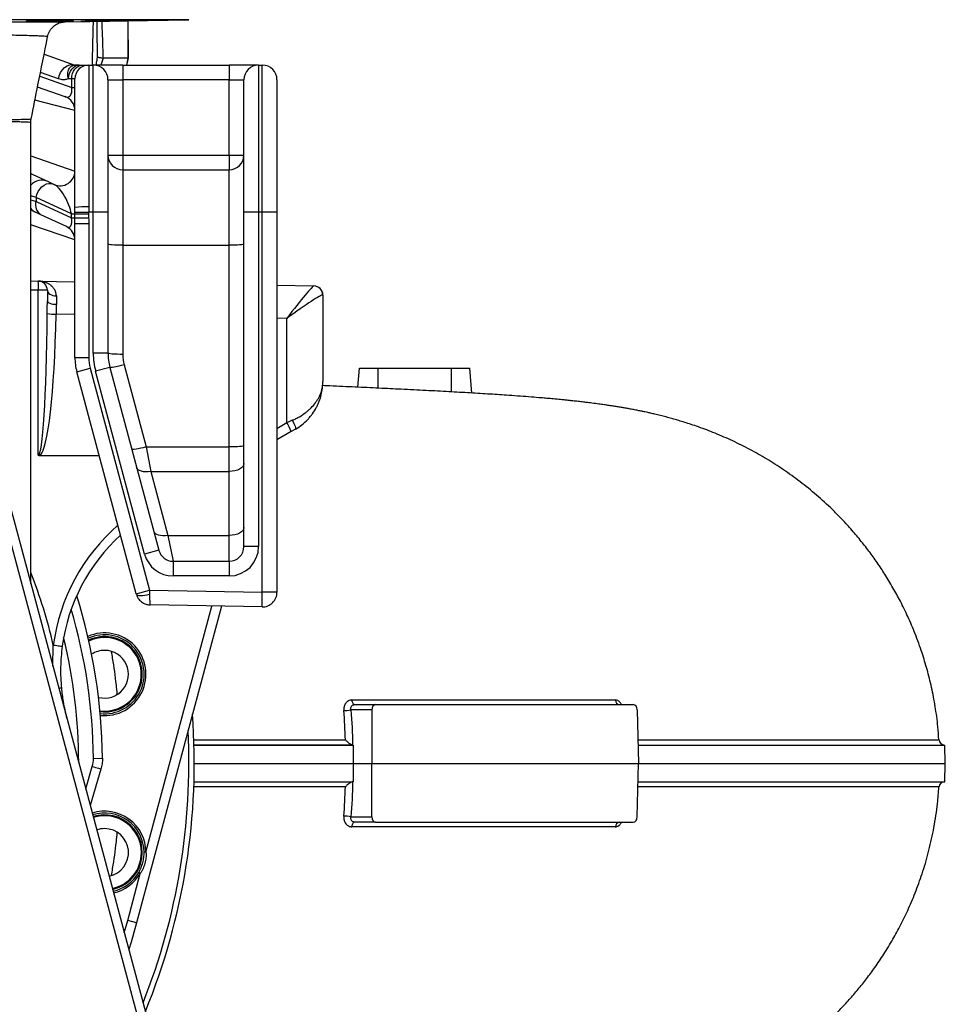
# Model space of a CAD drawing. Header units: millimetres. Extents: x 5387 to 12081, y 2394 to 14725.
# Tile 7 of 12: x 9561 to 12081, y 3739 to 6418. Entities that reach past the tile are written whole.
import ezdxf

# ---------------------------------------------------------------- set-up
doc = ezdxf.new("R2010")
doc.units = ezdxf.units.MM
doc.header["$LTSCALE"] = 5

msp = doc.modelspace()

# ---------------------------------------------------------------- linework, layer by layer
at = {"color": 8, "linetype": 'Continuous', "lineweight": 25}
for p, q in [((10021.8, 6418.3), (6501.3, 6418.3)), ((9788.3, 6313.4), (9782.3, 6294.9)), ((9852.6, 6294.9), (9856.8, 6313.4)), ((9667.1, 6257.2), (9617.7, 6274.4)), ((9615.7, 6264.5), (9702.8, 6234.1)), ((9711.6, 6171.2), (9602.7, 6199.1)), ((9591.6, 6047.6), (9711.6, 6006.6)), ((9591.6, 5999.3), (9596.8, 5997.3)), ((9605.7, 5934.9), (9591.6, 5938.9)), ((9591.6, 5927.8), (9605.7, 5923.9)), ((9711.6, 5819), (9591.6, 5860.1)), ((9612, 5682.1), (9591.6, 5682.5)), ((9711.6, 5615.8), (9660.4, 5616.7)), ((10288.3, 5605.8), (10261.6, 5606.2)), ((10536.6, 5415.8), (10536.6, 5469.9)), ((10736.6, 5405.7), (10736.6, 5469.9)), ((10261.6, 5306.5), (10288.3, 5322)), ((9905, 4153.1), (10084.5, 4823)), ((9651.5, 4659.5), (9652.8, 4716.9)), ((9740.9, 4325.9), (9758.8, 4386.6)), ((9845.9, 3934.1), (9855.3, 3967.9))]:
    msp.add_line(p, q, dxfattribs=at)
at = {"color": 7, "linetype": 'Continuous', "lineweight": 25}
for p, q in [((9685.3, 6412.5), (10021.8, 6418.3)), ((9857.3, 6313.7), (9856.6, 6415.5)), ((9637, 6372.3), (9637, 6372.3)), ((9627.7, 6324.3), (9711.6, 6294.9)), ((9856.8, 6313.4), (9788.3, 6313.4)), ((9856.9, 6313.4), (9856.9, 6313.7)), ((9723.5, 6294.9), (9732.1, 6294.9)), ((9732.1, 6294.9), (9749.1, 6294.9)), ((9749.1, 6294.9), (9761.6, 6294.9)), ((9749.1, 6294.9), (9749.1, 5908.8)), ((9761.6, 5894.9), (9761.6, 6294.9)), ((9841.6, 6294.9), (9761.6, 6294.9)), ((9841.6, 6294.9), (9841.6, 6254.9)), ((9841.6, 6294.9), (10131.6, 6294.9)), ((10131.6, 6294.9), (10131.6, 6254.9)), ((10211.6, 6294.9), (10131.6, 6294.9)), ((10211.6, 6294.9), (10211.6, 5894.9)), ((10211.6, 6294.9), (10221.6, 6294.9)), ((10221.6, 5894.9), (10221.6, 6294.9)), ((9702.8, 6257.4), (9694.2, 6257.4)), ((9711.6, 6257.4), (9702.8, 6257.4)), ((9702.8, 6234.1), (9702.8, 6257.4)), ((9711.6, 5907.5), (9711.6, 6257.4)), ((9801.6, 6254.9), (9801.6, 5894.9)), ((9801.6, 6254.9), (9841.6, 6254.9)), ((9841.6, 6254.9), (9841.6, 6049.9)), ((10131.6, 6254.9), (9841.6, 6254.9)), ((10131.6, 6049.9), (10131.6, 6254.9)), ((10131.6, 6254.9), (10171.6, 6254.9)), ((10171.6, 5894.9), (10171.6, 6254.9)), ((10261.6, 6254.9), (10261.6, 5894.9)), ((9684.8, 6208.9), (9609.8, 6235.2)), ((9702.8, 6234.1), (9711.6, 6234.1)), ((9591.6, 4883.2), (9591.6, 6138.6)), ((9801.6, 6049.9), (9841.6, 6049.9)), ((9841.6, 6049.9), (10131.6, 6049.9)), ((9841.6, 6049.9), (9841.6, 6009.9)), ((10131.6, 6049.9), (10131.6, 6009.9)), ((10131.6, 6049.9), (10171.6, 6049.9)), ((9841.6, 6009.9), (9841.6, 5804.5)), ((9841.6, 6009.9), (10131.6, 6009.9)), ((10131.6, 5804.5), (10131.6, 6009.9)), ((9591.6, 5999.8), (9596.8, 5997.3)), ((9596.8, 5997.3), (9638.5, 5977.9)), ((9638.5, 5977.9), (9652.9, 5971.2)), ((9652.9, 5971.2), (9654.6, 5970.4)), ((9701.9, 5890), (9605.7, 5934.9)), ((9605.7, 5934.9), (9605.7, 5923.9)), ((9605.7, 5923.9), (9701.9, 5879)), ((9604.7, 5894.4), (9591.6, 5900.5)), ((9619.1, 5887.6), (9604.7, 5894.4)), ((9711.5, 5895), (9749, 5894.9)), ((9761.6, 5894.9), (9749, 5894.9)), ((9801.6, 5894.9), (9761.6, 5894.9)), ((9761.6, 5511.2), (9761.6, 5894.9)), ((9801.6, 5894.9), (9801.6, 5511.2)), ((10211.6, 5894.9), (10171.6, 5894.9)), ((10171.6, 4984.9), (10171.6, 5894.9)), ((10221.6, 5894.9), (10211.6, 5894.9)), ((10211.6, 5894.9), (10211.6, 4984.9)), ((10261.6, 5894.9), (10221.6, 5894.9)), ((10221.6, 4860.6), (10221.6, 5894.9)), ((10261.6, 5894.9), (10261.6, 4860.6)), ((9688.5, 5855.3), (9619.1, 5887.6)), ((9701.9, 5890), (9711.5, 5890)), ((9701.9, 5879), (9701.9, 5890)), ((9701.9, 5879), (9711.5, 5879)), ((9711.5, 5890), (9749, 5890)), ((9711.5, 5879), (9711.5, 5890)), ((9711.5, 5879), (9749, 5879)), ((9749, 5890), (9749, 5879)), ((9711.6, 5863.4), (9749.1, 5863.4)), ((9711.6, 5499.3), (9711.6, 5863.4)), ((9749.1, 5863.4), (9749.1, 5499.3)), ((9841.6, 5804.5), (9841.6, 5507.7)), ((9841.6, 5804.5), (10131.6, 5804.5)), ((10131.6, 5255.8), (10131.6, 5804.5)), ((9591.6, 5707.5), (9612, 5707.1)), ((9612, 5707.1), (9711.6, 5705.4)), ((9612, 5233.1), (9612, 5682.1)), ((9636.6, 5682.1), (9612, 5682.1)), ((9636.6, 5682.1), (9636.6, 5653.4)), ((10261.6, 5695.8), (10361.7, 5694)), ((10361.7, 5694), (10362, 5694)), ((10386.6, 5669), (10386.6, 5434.1)), ((10288.3, 5322), (10288.3, 5605.8)), ((9711.6, 5499.3), (9749.1, 5499.3)), ((9801.6, 5511.2), (9761.6, 5511.2)), ((9716.7, 5460.5), (9752.9, 5470.2)), ((9752.9, 5470.2), (9914.8, 4866)), ((9806.7, 5472.3), (9768, 5462)), ((9806.7, 5472.3), (9940, 4974.6)), ((9845.3, 5479.2), (9905.2, 5255.8)), ((10482, 5418.4), (10486.6, 5469.9)), ((10486.6, 5469.9), (10536.6, 5469.9)), ((10536.6, 5469.9), (10736.6, 5469.9)), ((10736.6, 5469.9), (10786.6, 5469.9)), ((10792.4, 5402.5), (10786.6, 5469.9)), ((9878.6, 4856.3), (9716.7, 5460.5)), ((9901.4, 4964.2), (9768, 5462)), ((10300.4, 5297.7), (10261.6, 5275.3)), ((10311.6, 5304.2), (10300.4, 5297.7)), ((9905.2, 5255.8), (9918.2, 5189.4)), ((9905.2, 5255.8), (10131.6, 5255.8)), ((10131.6, 5189.4), (10131.6, 5255.8)), ((9494, 5247.4), (10040.4, 3208.2)), ((9778, 5231.7), (9615.7, 5231.8)), ((9918.2, 5189.4), (9964.8, 5015.4)), ((9918.2, 5189.4), (10131.6, 5189.4)), ((10131.6, 5015.4), (10131.6, 5189.4)), ((9964.8, 5015.4), (9978.7, 4944.9)), ((9964.8, 5015.4), (10131.6, 5015.4)), ((10131.6, 4944.9), (10131.6, 5015.4)), ((10211.6, 4984.9), (10171.6, 4984.9)), ((9940, 4974.6), (9901.4, 4964.2)), ((9978.7, 4944.9), (10131.6, 4944.9)), ((9978.7, 4944.9), (9978.7, 4904.9)), ((10131.6, 4944.9), (10131.6, 4904.9)), ((10131.6, 4904.9), (9978.7, 4904.9)), ((9878.6, 4856.3), (9914.8, 4866)), ((9878.8, 4855.6), (9878.6, 4856.3)), ((9914.8, 4866), (10221.6, 4860.6)), ((9914.8, 4866), (9914.8, 4854.9)), ((10220.9, 4820.6), (10221.6, 4860.6)), ((10261.6, 4860.6), (10221.6, 4860.6)), ((10110.2, 4822.5), (9879.5, 3961.4)), ((10220.9, 4820.6), (9916.7, 4825.9)), ((10473.7, 4554.9), (10530.1, 4554.9)), ((10530.1, 4554.9), (11231.4, 4554.9)), ((10519.5, 4540.2), (10462.7, 4540.2)), ((10519.5, 4540.2), (10519.4, 4394.9)), ((11242.4, 4540.2), (11246, 4394.9)), ((10035.8, 4444.9), (10469.4, 4444.9)), ((10469.4, 4444.9), (10469.3, 4394.9)), ((12080.8, 4394.9), (12079.9, 4444.9)), ((9761.9, 4408.6), (9786.5, 4408.8)), ((10036.6, 4394.9), (10469.3, 4394.9)), ((10469.3, 4394.9), (10469.4, 4344.9)), ((10469.3, 4394.9), (10519.4, 4394.9)), ((10519.5, 4249.6), (10519.4, 4394.9)), ((10519.4, 4394.9), (11246, 4394.9)), ((11242.4, 4249.6), (11246, 4394.9)), ((12079.9, 4344.9), (12080.8, 4394.9)), ((9782.4, 4379.5), (9753.1, 4280.4)), ((10035.8, 4344.9), (10469.4, 4344.9)), ((12063.5, 4330.9), (12063.4, 4330.9)), ((10462.7, 4249.6), (10519.5, 4249.6)), ((10530.1, 4234.9), (10473.7, 4234.9)), ((10530.1, 4234.9), (11231.4, 4234.9)), ((9905, 4153.1), (9900, 4153.1)), ((9855.3, 3967.9), (9889.6, 4095.6)), ((9889.6, 4095.6), (9885.2, 4098.1)), ((9879.5, 3961.4), (9855.3, 3967.9))]:
    msp.add_line(p, q, dxfattribs=at)
at = {"color": 7, "linetype": 'Continuous', "lineweight": 25, "flags": 128}
for points in [[(9667.1, 6257.2), (9669.1, 6266), (9672.7, 6274.4), (9677.6, 6281.9), (9683.5, 6288.1), (9690.3, 6292.7), (9697.5, 6295.5), (9704.7, 6296.2), (9711.6, 6294.9)], [(9694.2, 6257.4), (9694.8, 6264.7), (9696.5, 6271.8), (9699.2, 6278.2), (9702.8, 6283.9), (9707.3, 6288.6), (9712.3, 6292.1), (9717.8, 6294.2), (9723.5, 6294.9)], [(9702.8, 6257.4), (9703.3, 6264.7), (9705, 6271.8), (9707.7, 6278.2), (9711.4, 6283.9), (9715.8, 6288.6), (9720.9, 6292.1), (9726.4, 6294.2), (9732.1, 6294.9)], [(9605.7, 5934.9), (9607.9, 5942.9), (9611.4, 5950.6), (9616, 5957.5), (9621.5, 5963.5), (9627.6, 5968.2), (9634.1, 5971.4), (9640.7, 5973), (9647, 5972.9), (9652.9, 5971.2)], [(9841.6, 5804.5), (9833.7, 5804.6), (9826.2, 5804.8), (9819.3, 5805.1), (9813.3, 5805.5), (9808.3, 5806.1), (9804.6, 5806.7), (9802.3, 5807.3), (9801.6, 5808)], [(10171.6, 5808), (10170.8, 5807.3), (10168.5, 5806.7), (10164.8, 5806.1), (10159.8, 5805.5), (10153.8, 5805.1), (10146.9, 5804.8), (10139.4, 5804.6), (10131.6, 5804.5)], [(9636.6, 5682.1), (9637, 5679.2), (9638.4, 5676.4), (9640.6, 5673.8), (9643.7, 5671.5), (9647.4, 5669.6), (9651.6, 5668.2), (9656.2, 5667.3), (9661, 5667)], [(9636.6, 5653.4), (9637, 5651.6), (9638.4, 5649.8), (9640.7, 5648.2), (9643.7, 5646.8), (9647.4, 5645.6), (9651.6, 5644.7), (9656.2, 5644.2), (9661, 5644)], [(9841.6, 5507.7), (9833.7, 5507.7), (9826.2, 5507.9), (9819.3, 5508.3), (9813.3, 5508.7), (9808.3, 5509.2), (9804.6, 5509.8), (9802.3, 5510.5), (9801.6, 5511.2)], [(9845.3, 5479.2), (9837.9, 5477.3), (9830.7, 5475.6), (9824.1, 5474.1), (9818.3, 5473), (9813.5, 5472.2), (9809.9, 5471.9), (9807.6, 5471.9), (9806.7, 5472.3)], [(10303.2, 5328.4), (10305.6, 5324.1), (10307.7, 5319.9), (10309.5, 5315.9), (10310.9, 5312.3), (10311.8, 5309.2), (10312.2, 5306.8), (10312.1, 5305.1), (10311.6, 5304.2)], [(9905.2, 5255.8), (9897.7, 5253.9), (9890.6, 5252.2), (9884, 5250.7), (9878.1, 5249.6), (9873.3, 5248.8), (9869.7, 5248.5), (9867.4, 5248.5), (9866.5, 5248.9)], [(10171.6, 5259.3), (10170.8, 5258.6), (10168.5, 5257.9), (10164.8, 5257.3), (10159.8, 5256.8), (10153.8, 5256.4), (10146.9, 5256), (10139.4, 5255.8), (10131.6, 5255.8)], [(10016.7, 3205.4), (10003.9, 3253.2), (9952.6, 3444.5), (9747.6, 4209.8), (9470.3, 5244.7)], [(9918.2, 5189.4), (9911.3, 5188.4), (9904.5, 5188.1), (9898.2, 5188.5), (9892.6, 5189.6), (9887.8, 5191.4), (9883.9, 5193.9), (9881.2, 5196.8), (9879.6, 5200.2)], [(10171.6, 5210.6), (10170.8, 5206.4), (10168.5, 5202.5), (10164.8, 5198.8), (10159.8, 5195.6), (10153.8, 5192.9), (10146.9, 5191), (10139.4, 5189.8), (10131.6, 5189.4)], [(10171.6, 5036.6), (10170.8, 5032.5), (10168.5, 5028.5), (10164.8, 5024.8), (10159.8, 5021.6), (10153.8, 5019), (10146.9, 5017), (10139.4, 5015.8), (10131.6, 5015.4)], [(9964.8, 5015.4), (9957.9, 5014.4), (9951.1, 5014.1), (9944.9, 5014.6), (9939.2, 5015.7), (9934.4, 5017.5), (9930.5, 5019.9), (9927.8, 5022.9), (9926.2, 5026.3)], [(9878.8, 4855.6), (9879.9, 4853.9), (9882.2, 4852.7), (9885.7, 4851.9), (9890.2, 4851.6), (9895.5, 4851.8), (9901.5, 4852.4), (9908.1, 4853.5), (9914.8, 4854.9)], [(9652.8, 4716.9), (9657.6, 4716.2), (9662.1, 4715.6), (9666.3, 4715), (9670, 4714.5), (9673, 4714.1), (9675.3, 4713.8), (9676.7, 4713.6), (9677.1, 4713.5)], [(10465.2, 4567.4), (10465.6, 4564.9), (10466.2, 4562.5), (10467.1, 4560.3), (10468.1, 4558.5), (10469.4, 4556.9), (10470.7, 4555.8), (10472.2, 4555.1), (10473.7, 4554.9)], [(9758.8, 4386.6), (9763.5, 4385.2), (9767.9, 4383.9), (9772, 4382.7), (9775.5, 4381.6), (9778.4, 4380.7), (9780.6, 4380.1), (9781.9, 4379.6), (9782.4, 4379.5)], [(10473.7, 4234.9), (10472.2, 4234.7), (10470.7, 4234), (10469.4, 4232.9), (10468.1, 4231.4), (10467.1, 4229.5), (10466.2, 4227.3), (10465.6, 4224.9), (10465.2, 4222.4)], [(9879.5, 3961.4), (9864.4, 3908.7), (9858.1, 3888.4)]]:
    msp.add_lwpolyline(points, dxfattribs=at)
at = {"color": 7, "linetype": 'Continuous', "lineweight": 25}
for centre, radius, start, end in [((9749.1, 6257.4), 37.5, 90, 180), ((9761.6, 6254.9), 40, 0, 90), ((10211.6, 6254.9), 40, 90, 180), ((10221.6, 6254.9), 40, 0, 90), ((9671.6, 6171.2), 40, 0, 70.71), ((9841.6, 6049.9), 40, 180, 270), ((10131.6, 6049.9), 40, 270, 0), ((9671.6, 6006.6), 40, 245, 0), ((9635.8, 5914.5), 31.6, 162.6362, 238.0737), ((9739.7, 5637.9), 271.1, 88.0204, 95.958), ((9671.6, 5819), 40, 0, 65), ((9253.8, 5694.6), 358.4, 358.0016, 1.9984), ((9611.6, 5682.1), 25, 0, 89), ((10361.2, 5669.1), 24.9, 0.4075, 88.8949), ((10361.6, 5669), 25, 0, 89), ((9657.4, 5702), 85.3, 255.6386, 272.0347), ((9861.6, 5499.3), 150, 180, 195), ((9861.6, 5499.3), 112.5, 180, 195), ((9951.6, 5511.2), 190, 180, 195), ((9951.6, 5511.2), 150, 180, 195), ((9951.6, 5507.7), 110, 180, 195), ((10201.9, 5263.9), 104.1, 18.9587, 33.9141), ((10172.6, 4646.6), 500, 132.3583, 172.3073), ((10131.6, 4984.9), 80, 270, 0), ((10131.6, 4984.9), 40, 270, 0), ((9978.7, 4984.9), 80, 195, 270), ((9978.7, 4984.9), 40, 195, 270), ((8261.6, 4393.6), 1525, 0.5719, 17.4553), ((10221.6, 4860.6), 40, 269, 0), ((9792.5, 4637.4), 107.5, 263.5482, 114.5472), ((9792.5, 4637.4), 100, 18, 115.4424), ((9792.5, 4637.4), 65, 90, 122.9751), ((9792.5, 4637.4), 65, 255.1202, 90), ((9792.5, 4637.4), 100, 262.653, 18), ((11195.5, 4567.7), 12.9, 181.4385, 263.0355), ((8261.6, 4394.9), 1775, 337.6538, 4.3241), ((10442.3, 4654.8), 116.4, 270.5616, 280.0731), ((12078.6, 4459.9), 15, 183.7174, 270), ((12078.6, 4329.9), 15, 90, 176.3036), ((9792.5, 4152.4), 107.5, 0.3417, 107.6109), ((9792.5, 4152.4), 100, 360, 107.8069), ((10442.3, 4135), 116.4, 79.9269, 89.4384), ((11195.5, 4222.1), 12.9, 96.9645, 178.5615), ((9792.5, 4152.4), 65, 90, 109.3206), ((9792.5, 4152.4), 65, 280.6794, 90), ((9792.5, 4152.4), 100, 282.1931, 360), ((9792.5, 4152.4), 107.5, 282.3891, 329.6583)]:
    msp.add_arc(centre, radius, start, end, dxfattribs=at)
at = {"color": 8, "linetype": 'Continuous', "lineweight": 25}
for centre, radius, start, end in [((9621.6, 5941.7), 40, 65.0143, 138.721), ((9621.6, 5930.6), 39.9, 221.3215, 244.9994), ((10173.1, 4646.6), 525, 131.0065, 172.3073), ((8259.8, 4393.6), 1430, 13.0659, 21.3631), ((8261.6, 4393.6), 1500.4, 0.5719, 16.2966), ((9792.5, 4637.4), 112.5, 264.0662, 114.0292), ((8261.6, 4393.6), 1460.3, 0.1298, 13.6084), ((9792.5, 4637.4), 102.5, 262.9687, 115.1266), ((9680.4, 4477.2), 122.3, 92.5929, 95.7497), ((9675.4, 4576.8), 14.5, 280.2085, 287.0216), ((8261.6, 4394.9), 1760.3, 338.2871, 2.9059), ((9792.5, 4152.4), 112.5, 0.3417, 107.4948), ((9792.5, 4152.4), 102.5, 282.2616, 107.7384), ((9792.5, 4152.4), 112.5, 282.5052, 329.6583)]:
    msp.add_arc(centre, radius, start, end, dxfattribs=at)
at = {"color": 7, "linetype": 'Continuous', "lineweight": 25}
for centre, major_axis, ratio, start_param, end_param in [((9671.6, 6255.9), (-24.1, 46.9), 0.439203, 2.708516, 4.018402), ((9671.6, 5918.3), (-25.7, 52.7), 0.337412, 3.991017, 5.88829), ((9671.6, 5907.3), (-25.7, 52.7), 0.337412, 2.746697, 3.991017), ((10286.6, 5595.3), (75.3, 98.7), 0.040027, 0.02945, 1.495252), ((9661.6, 5606.2), (-0.4, 100), 0.003926, 0.918454, 1.183925), ((10286.6, 5595.3), (99.9, 73.7), 0.05948, 0.043662, 1.509465), ((10286.6, 5670.3), (100, -1.3), 0.026128, 0.000342, 0.087883), ((9611.6, 5708.9), (-0.4, 475.8), 0.052536, 3.141448, 4.522964), ((9611.1, 5706.3), (-0.9, 475.8), 0.105072, 3.21532, 4.522817), ((10286.6, 5318.6), (100, 43.3), 0.022004, 1.393815, 1.54381), ((9917.4, 4865.9), (0.7, 40), 0.0625, 1.850049, 3.141593), ((10530.3, 4539.9), (-0.4, 15), 0.719121, 6.265123, 7.818466), ((11231.6, 4539.9), (-0.4, 15), 0.719121, 4.71178, 6.265123), ((10530.3, 4249.9), (0.4, 15), 0.719121, 1.606312, 3.159655), ((11231.6, 4249.9), (0.4, 15), 0.719121, 3.159655, 4.712998)]:
    msp.add_ellipse(centre, major_axis=major_axis, ratio=ratio, start_param=start_param, end_param=end_param, dxfattribs=at)
for points, knots in [([(8261.6, 6412.4), (8286.9, 6412.4), (8337.6, 6412.4), (8413.4, 6412.4), (8489.5, 6412.4), (8565.5, 6412.4), (8641.3, 6412.4), (8715.5, 6412.4), (8787.8, 6412.3), (8858.1, 6412.3), (8927.3, 6412.3), (8995.1, 6412.3), (9061.3, 6412.3), (9125.6, 6412.3), (9187.7, 6412.3), (9247.3, 6412.3), (9304.4, 6412.3), (9358.7, 6412.3), (9409.8, 6412.4), (9456.4, 6412.4), (9498.6, 6412.4), (9536.4, 6412.4), (9570.6, 6412.4), (9600.8, 6412.4), (9626.7, 6412.4), (9647.8, 6412.4), (9664.1, 6412.4), (9676, 6412.5), (9683, 6412.5), (9686, 6412.5), (9685.3, 6412.5), (9685.3, 6412.5)], [0, 0, 0, 0, 0.034121, 0.068271, 0.102396, 0.1375, 0.172632, 0.207737, 0.242173, 0.276633, 0.311069, 0.346406, 0.381768, 0.417105, 0.453265, 0.489453, 0.525613, 0.562837, 0.600093, 0.637317, 0.673207, 0.709126, 0.745016, 0.78198, 0.818976, 0.855939, 0.891293, 0.926673, 0.962027, 0.998436, 1, 1, 1, 1]), ([(9577.7, 6413.6), (9578.1, 6413.6), (9578.8, 6413.6), (9582.2, 6413.5), (9587.2, 6413.5), (9593.8, 6413.6), (9601.8, 6413.6), (9610.9, 6413.7), (9621, 6413.9), (9631.6, 6414), (9642.6, 6414.2), (9653.6, 6414.4), (9664.2, 6414.5), (9674.2, 6414.7), (9683.4, 6414.9), (9691.4, 6415.1), (9698, 6415.3), (9703, 6415.4), (9706.4, 6415.6), (9707.1, 6415.6), (9707.5, 6415.7)], [0, 0, 0, 0, 0.055556, 0.111103, 0.16665, 0.222193, 0.277736, 0.33328, 0.388824, 0.444375, 0.499926, 0.555485, 0.611045, 0.666611, 0.722177, 0.777746, 0.833314, 0.888878, 0.944443, 1, 1, 1, 1]), ([(9596.9, 6414.3), (9594.4, 6414.3), (9589.5, 6414.2), (9583.9, 6414), (9580, 6413.9), (9577.8, 6413.7), (9577.8, 6413.7), (9577.8, 6413.7)], [0, 0, 0, 0, 0.213265, 0.42653, 0.639796, 0.853063, 1, 1, 1, 1]), ([(9707.4, 6415.7), (9707.4, 6415.7), (9707.4, 6415.8), (9705.2, 6415.8), (9701.3, 6415.8), (9695.7, 6415.8), (9688.6, 6415.8), (9680.1, 6415.7), (9670.6, 6415.6), (9660.3, 6415.5), (9649.5, 6415.3), (9638.5, 6415.1), (9627.6, 6415), (9617.2, 6414.8), (9606.5, 6414.6), (9600.3, 6414.4), (9596.9, 6414.3)], [0, 0, 0, 0, 0.049323, 0.121081, 0.192839, 0.26459, 0.336342, 0.408093, 0.479843, 0.5516, 0.623356, 0.695122, 0.766888, 0.838664, 0.910439, 1, 1, 1, 1]), ([(9637.3, 6372.2), (9637.8, 6374.5), (9638.9, 6379.4), (9642.1, 6386.3), (9646.2, 6392.6), (9650.9, 6398), (9655.9, 6402.4), (9661.2, 6405.9), (9666.4, 6408.5), (9671.3, 6410.3), (9675.7, 6411.4), (9679.4, 6412), (9682, 6412.3), (9683.1, 6412.4), (9683.4, 6412.4)], [0, 0, 0, 0, 0.1074895, 0.227337, 0.3409629, 0.4485803, 0.5500832, 0.6450835, 0.7328986, 0.8125012, 0.882415, 0.9403038, 0.9813376, 1, 1, 1, 1]), ([(9727.6, 6413.5), (9727.9, 6413.5), (9728.7, 6413.5), (9732.1, 6413.6), (9737.1, 6413.6), (9743.7, 6413.7), (9751.7, 6413.8), (9760.8, 6414), (9770.9, 6414.1), (9781.5, 6414.3), (9792.5, 6414.5), (9803.5, 6414.7), (9814.1, 6414.9), (9824.1, 6415.1), (9833.3, 6415.3), (9841.3, 6415.4), (9847.9, 6415.5), (9852.9, 6415.7), (9856.3, 6415.7), (9857, 6415.8), (9857.4, 6415.8)], [0, 0, 0, 0, 0.055548, 0.11109, 0.166633, 0.222176, 0.27772, 0.33327, 0.38882, 0.444379, 0.499938, 0.555504, 0.61107, 0.666638, 0.722205, 0.77777, 0.833335, 0.888892, 0.94445, 1, 1, 1, 1]), ([(9746.7, 6414), (9744.3, 6414), (9739.3, 6413.9), (9733.7, 6413.7), (9729.8, 6413.6), (9727.7, 6413.6), (9727.7, 6413.6), (9727.7, 6413.6)], [0, 0, 0, 0, 0.213439, 0.426878, 0.640318, 0.853758, 1, 1, 1, 1]), ([(9857.3, 6415.8), (9857.3, 6415.8), (9857.3, 6415.8), (9855.1, 6415.8), (9851.2, 6415.8), (9845.5, 6415.7), (9838.4, 6415.6), (9829.9, 6415.5), (9820.4, 6415.3), (9810.1, 6415.2), (9799.3, 6415), (9788.3, 6414.8), (9777.4, 6414.6), (9767, 6414.4), (9756.4, 6414.2), (9750.2, 6414.1), (9746.7, 6414)], [0, 0, 0, 0, 0.049574, 0.121302, 0.193031, 0.264759, 0.336486, 0.408219, 0.479952, 0.551694, 0.623436, 0.695188, 0.76694, 0.838698, 0.910456, 1, 1, 1, 1]), ([(9592.5, 6148.3), (9598.7, 6179.3), (9613.6, 6253.9), (9628.5, 6328.5), (9637.3, 6372.2)], [0, 0, 0, 0, 0.414907, 1, 1, 1, 1]), ([(9788.2, 6313.4), (9787.6, 6313.5), (9786.8, 6313.6), (9784.8, 6313.9), (9783.6, 6314.1), (9780.9, 6314.4), (9779.5, 6314.6), (9777.1, 6315), (9776.3, 6315.1), (9774.6, 6315.3), (9773.7, 6315.4), (9772.9, 6315.5)], [0, 0, 0, 0, 0.25, 0.25, 0.5, 0.5, 0.75, 0.75, 0.875, 0.875, 1, 1, 1, 1]), ([(9853, 6294.9), (9853.2, 6296), (9854.6, 6302.2), (9856, 6308.4), (9857.3, 6313.6)], [0, 0, 0, 0, 0.176501, 1, 1, 1, 1]), ([(9694.2, 6257.4), (9693.4, 6259.8), (9692.9, 6262.2), (9692.1, 6266.9), (9692, 6269.2), (9692.1, 6273.7), (9692.4, 6275.9), (9693.2, 6278.9), (9693.4, 6279.9), (9694.1, 6281.8), (9694.5, 6282.8), (9695.8, 6285.4), (9696.9, 6287), (9698.7, 6289.1), (9699.3, 6289.7), (9700.7, 6290.9), (9701.4, 6291.5), (9703.5, 6292.9), (9705, 6293.7), (9707.4, 6294.4), (9708.3, 6294.6), (9709.5, 6294.8), (9709.9, 6294.8), (9710.7, 6294.9), (9711.1, 6294.9), (9711.6, 6294.9)], [0, 0, 0, 0, 0.125, 0.125, 0.25, 0.25, 0.375, 0.375, 0.4375, 0.4375, 0.5, 0.5, 0.625, 0.625, 0.6875, 0.6875, 0.75, 0.75, 0.875, 0.875, 0.9375, 0.9375, 0.96875, 0.96875, 1, 1, 1, 1]), ([(9723.5, 6294.9), (9722.4, 6294.9), (9721.3, 6294.9), (9719.2, 6294.9), (9718.2, 6294.9), (9715.3, 6294.9), (9713.4, 6294.9), (9711.6, 6294.9)], [0, 0, 0, 0, 0.25, 0.25, 0.5, 0.5, 1, 1, 1, 1]), ([(9694.2, 6257.4), (9692, 6256.6), (9689.8, 6256), (9686.4, 6255.4), (9685.2, 6255.2), (9683, 6255), (9681.8, 6254.9), (9676.1, 6254.9), (9671.6, 6255.6), (9667.1, 6257.2)], [0, 0, 0, 0, 0.25, 0.25, 0.375, 0.375, 0.5, 0.5, 1, 1, 1, 1]), ([(9591.6, 6138.7), (9591.6, 6138.9), (9591.4, 6142.1), (9591.7, 6145.4), (9592.5, 6148.2), (9592.5, 6148.2)], [0, 0, 0, 0, 0.060264, 0.995251, 1, 1, 1, 1]), ([(9661, 5667), (9661, 5670.5), (9660.4, 5673.8), (9658.9, 5678.4), (9658.3, 5679.8), (9657, 5682.7), (9656.2, 5684), (9653.8, 5687.8), (9651.9, 5690.1), (9647.8, 5694.2), (9645.6, 5696), (9638.6, 5700.8), (9633.5, 5703.1), (9625.6, 5705.4), (9622.9, 5706), (9618.8, 5706.6), (9617.5, 5706.8), (9615.4, 5707), (9614.7, 5707), (9613.4, 5707.1), (9612.7, 5707.1), (9612, 5707.1)], [0, 0, 0, 0, 0.125, 0.125, 0.1875, 0.1875, 0.25, 0.25, 0.375, 0.375, 0.5, 0.5, 0.75, 0.75, 0.875, 0.875, 0.9375, 0.9375, 0.96875, 0.96875, 1, 1, 1, 1]), ([(9636.2, 5619.4), (9636.2, 5625.1), (9636.3, 5630.8), (9636.5, 5642.1), (9636.6, 5647.8), (9636.6, 5653.4)], [0, 0, 0, 0, 0.5, 0.5, 1, 1, 1, 1]), ([(9661, 5644), (9661, 5639.6), (9660.9, 5635.1), (9660.6, 5626.1), (9660.5, 5621.4), (9660.4, 5616.7)], [0, 0, 0, 0, 0.5, 0.5, 1, 1, 1, 1]), ([(10303.2, 5328.4), (10306.7, 5329.9), (10310, 5331.4), (10314.9, 5333.9), (10316.5, 5334.7), (10319.7, 5336.4), (10321.3, 5337.3), (10329.1, 5341.8), (10334.8, 5345.6), (10342.7, 5351.7), (10345.3, 5353.8), (10350.1, 5358), (10352.4, 5360.2), (10358.9, 5366.7), (10362.8, 5371.2), (10367.9, 5378.1), (10369.5, 5380.4), (10372.5, 5385.1), (10373.9, 5387.5), (10377.7, 5394.7), (10379.8, 5399.5), (10383.2, 5409.2), (10384.4, 5414.2), (10385.7, 5421.6), (10386, 5424.1), (10386.3, 5427.8), (10386.4, 5429.1), (10386.5, 5431), (10386.5, 5431.6), (10386.5, 5432.8), (10386.6, 5433.5), (10386.6, 5434.1)], [0, 0, 0, 0, 0.0625, 0.0625, 0.09375, 0.09375, 0.125, 0.125, 0.25, 0.25, 0.3125, 0.3125, 0.375, 0.375, 0.5, 0.5, 0.5625, 0.5625, 0.625, 0.625, 0.75, 0.75, 0.875, 0.875, 0.9375, 0.9375, 0.96875, 0.96875, 0.984375, 0.984375, 1, 1, 1, 1]), ([(10311.6, 5304.2), (10318.1, 5307.9), (10324.1, 5312), (10335.2, 5320.9), (10340.4, 5325.6), (10347.6, 5333.1), (10349.9, 5335.7), (10354.2, 5341), (10356.3, 5343.6), (10362.1, 5351.7), (10365.5, 5357.2), (10370.1, 5365.6), (10371.5, 5368.5), (10374.2, 5374.3), (10375.4, 5377.2), (10378.8, 5386), (10380.6, 5391.9), (10383.6, 5403.8), (10384.7, 5409.8), (10385.8, 5418.9), (10386.1, 5421.9), (10386.4, 5426.5), (10386.4, 5428), (10386.5, 5430.3), (10386.5, 5431), (10386.5, 5432.5), (10386.6, 5433.3), (10386.6, 5434.1)], [0, 0, 0, 0, 0.125, 0.125, 0.25, 0.25, 0.3125, 0.3125, 0.375, 0.375, 0.5, 0.5, 0.5625, 0.5625, 0.625, 0.625, 0.75, 0.75, 0.875, 0.875, 0.9375, 0.9375, 0.96875, 0.96875, 0.984375, 0.984375, 1, 1, 1, 1]), ([(12063.2, 4458.9), (12062.5, 4470.8), (12060.5, 4501.2), (12053.8, 4548.9), (12043.9, 4600.9), (12031.8, 4649.5), (12017, 4698.2), (11999.6, 4746.3), (11979.7, 4793.1), (11959.4, 4834.8), (11938.4, 4873.3), (11917.3, 4908.3), (11895.4, 4941.4), (11873, 4972.5), (11849.1, 5003), (11823.7, 5033), (11796.5, 5062.4), (11763.9, 5095), (11725.1, 5130), (11680.2, 5165.8), (11634.6, 5198.2), (11588.9, 5226.9), (11550.4, 5248.3), (11519.6, 5263.9), (11496.1, 5275.1), (11472.1, 5285.7), (11448.6, 5295.5), (11425.3, 5304.5), (11404.2, 5312), (11384.8, 5318.6), (11367.5, 5324.1), (11352.3, 5328.6), (11338.3, 5332.7), (11324, 5336.6), (11309, 5340.5), (11294.4, 5344), (11281.8, 5347), (11271.5, 5349.3), (11262.8, 5351.2), (11253.8, 5353.1), (11243.5, 5355.2), (11232, 5357.4), (11220.3, 5359.6), (11209.4, 5361.5), (11198.7, 5363.4), (11187.9, 5365.2), (11176.8, 5366.9), (11165.1, 5368.7), (11152.1, 5370.6), (11136.5, 5372.8), (11119.7, 5375), (11103.4, 5377), (11090.9, 5378.5), (11081.5, 5379.6), (11074.1, 5380.4), (11066.1, 5381.3), (11056.7, 5382.3), (11045.8, 5383.4), (11031.4, 5384.8), (11014.8, 5386.4), (10997, 5388), (10977, 5389.7), (10953.1, 5391.7), (10924.3, 5393.9), (10887.3, 5396.5), (10842.3, 5399.5), (10787.9, 5402.8), (10729.8, 5406.1), (10667.3, 5409.4), (10603.5, 5412.6), (10539, 5415.7), (10474.3, 5418.7), (10423.1, 5421.1), (10392.6, 5422.4), (10386, 5422.7)], [0, 0, 0, 0, 0.01128, 0.028886, 0.045602, 0.061432, 0.076376, 0.093811, 0.109866, 0.124541, 0.137837, 0.151346, 0.163392, 0.175468, 0.18776, 0.200273, 0.21301, 0.225975, 0.244514, 0.2631, 0.281292, 0.299152, 0.316776, 0.325775, 0.335026, 0.344544, 0.354288, 0.363293, 0.373095, 0.381893, 0.390028, 0.397658, 0.404476, 0.412214, 0.420867, 0.429353, 0.436541, 0.442451, 0.447664, 0.453541, 0.460609, 0.468841, 0.477223, 0.485162, 0.492724, 0.501401, 0.509651, 0.518533, 0.529066, 0.541137, 0.556218, 0.569378, 0.58052, 0.58653, 0.592012, 0.598475, 0.606116, 0.614927, 0.624887, 0.640218, 0.653702, 0.665368, 0.685305, 0.707329, 0.729434, 0.763491, 0.797432, 0.831396, 0.865689, 0.900578, 0.930218, 0.960469, 0.991415, 1, 1, 1, 1]), ([(9615.7, 5231.8), (9615, 5231.8), (9614.3, 5231.9), (9613.4, 5232.2), (9613.1, 5232.3), (9612.5, 5232.7), (9612.2, 5232.9), (9612, 5233.1)], [0, 0, 0, 0, 0.5, 0.5, 0.75, 0.75, 1, 1, 1, 1]), ([(9878.8, 4855.6), (9879.5, 4853.2), (9881.1, 4848.5), (9886.3, 4840.1), (9895, 4832.1), (9906.4, 4826.9), (9913.5, 4826.2), (9916.7, 4825.9)], [0, 0, 0, 0, 0.143936, 0.291143, 0.570069, 0.808203, 1, 1, 1, 1]), ([(9677.1, 4713.5), (9674.6, 4694.5), (9673.1, 4675.5), (9672.5, 4647), (9672.6, 4637.5), (9673.3, 4618.5), (9674, 4608.9), (9674.9, 4599.4)], [0, 0, 0, 0, 0.5, 0.5, 0.75, 0.75, 1, 1, 1, 1]), ([(9838.4, 4591.4), (9835.7, 4588.9), (9831, 4584.5), (9825.4, 4581.5), (9822.9, 4580.2)], [0, 0, 0, 0, 0.5693635, 1, 1, 1, 1]), ([(10465.2, 4567.4), (10463.6, 4567.4), (10462.1, 4567.3), (10459, 4566.5), (10457.5, 4566), (10455.4, 4564.9), (10454.7, 4564.5), (10453.4, 4563.6), (10452.8, 4563.1), (10450.9, 4561.5), (10449.8, 4560.3), (10447.8, 4557.7), (10446.9, 4556.2), (10445.4, 4553), (10444.8, 4551.3), (10444.1, 4548.7), (10444, 4547.8), (10443.6, 4545.9), (10443.5, 4545), (10443.3, 4542.2), (10443.3, 4540.3), (10443.5, 4538.4)], [0, 0, 0, 0, 0.125, 0.125, 0.25, 0.25, 0.3125, 0.3125, 0.375, 0.375, 0.5, 0.5, 0.625, 0.625, 0.75, 0.75, 0.8125, 0.8125, 0.875, 0.875, 1, 1, 1, 1]), ([(10462.7, 4540.2), (10462.5, 4541.1), (10462.4, 4542.1), (10462.4, 4544), (10462.5, 4544.9), (10462.9, 4546.7), (10463.1, 4547.5), (10463.8, 4549.2), (10464.3, 4549.9), (10465.3, 4551.3), (10465.9, 4551.9), (10467.2, 4553), (10467.9, 4553.5), (10469.4, 4554.2), (10470.2, 4554.5), (10471.9, 4554.8), (10472.8, 4554.9), (10473.7, 4554.9)], [0, 0, 0, 0, 0.125, 0.125, 0.25, 0.25, 0.375, 0.375, 0.5, 0.5, 0.625, 0.625, 0.75, 0.75, 0.875, 0.875, 1, 1, 1, 1]), ([(10465.2, 4567.4), (10531.8, 4567.4), (10596.7, 4567.4), (10691.6, 4567.4), (10722.9, 4567.4), (10784.5, 4567.4), (10815, 4567.4), (10875.1, 4567.4), (10904.8, 4567.4), (10963.1, 4567.4), (10991.8, 4567.4), (11048, 4567.4), (11075.7, 4567.4), (11129.9, 4567.4), (11156.5, 4567.4), (11182.5, 4567.4)], [0, 0, 0, 0, 0.25, 0.25, 0.375, 0.375, 0.5, 0.5, 0.625, 0.625, 0.75, 0.75, 0.875, 0.875, 1, 1, 1, 1]), ([(11194, 4554.9), (11193.6, 4555), (11193.3, 4555), (11193.5, 4554.9), (11193.5, 4554.9)], [0, 0, 0, 0, 0.959399, 1, 1, 1, 1]), ([(10467.5, 4445), (10466.7, 4445.1), (10465.9, 4445.3), (10464.2, 4446), (10463.3, 4446.4), (10461.5, 4447.3), (10460.6, 4447.9), (10458.8, 4449), (10458, 4449.7), (10455.4, 4451.6), (10453.7, 4453), (10451.4, 4455.2), (10450.7, 4456), (10449.2, 4457.5), (10448.5, 4458.2), (10447.9, 4459)], [0, 0, 0, 0, 0.125, 0.125, 0.25, 0.25, 0.375, 0.375, 0.5, 0.5, 0.75, 0.75, 0.875, 0.875, 1, 1, 1, 1]), ([(11244.4, 4459), (11262.3, 4459), (11309.1, 4459), (11380.1, 4459), (11458.1, 4459), (11531.6, 4459), (11601, 4459), (11663.9, 4459), (11720.8, 4459), (11772.1, 4459), (11819.3, 4459), (11862.4, 4458.9), (11901.7, 4458.9), (11937.2, 4458.9), (11968.6, 4458.9), (11995.6, 4458.9), (12018.2, 4458.9), (12037.2, 4458.9), (12052.1, 4458.9), (12060.9, 4458.9), (12064.6, 4458.9), (12063.6, 4458.9), (12063.5, 4458.9)], [0, 0, 0, 0, 0.033265, 0.087248, 0.141211, 0.195905, 0.25062, 0.305316, 0.35569, 0.406106, 0.456539, 0.506958, 0.557333, 0.609184, 0.66108, 0.71299, 0.764887, 0.816739, 0.877156, 0.937619, 0.998082, 1, 1, 1, 1]), ([(10468.7, 4444.9), (10432.7, 4444.9), (10360.7, 4444.9), (10253.2, 4444.9), (10147.7, 4444.9), (10075.3, 4444.9), (10037.9, 4444.9), (10035, 4444.9)], [0, 0, 0, 0, 0.257814, 0.51593, 0.748346, 0.980763, 1, 1, 1, 1]), ([(11244.7, 4444.9), (11256.2, 4444.9), (11292.9, 4444.9), (11351.8, 4444.9), (11421.1, 4444.9), (11487, 4444.9), (11556.5, 4444.9), (11628.2, 4444.9), (11700.3, 4444.9), (11766.2, 4444.9), (11826, 4444.9), (11879.6, 4444.9), (11927, 4444.9), (11968, 4444.9), (12002.8, 4444.9), (12031.2, 4444.9), (12053.3, 4444.9), (12068.8, 4444.9), (12078.3, 4444.9), (12079.2, 4444.9), (12079.7, 4444.9)], [0, 0, 0, 0, 0.020863, 0.066972, 0.113107, 0.159243, 0.205354, 0.266826, 0.328326, 0.3898, 0.451262, 0.512751, 0.574214, 0.63567, 0.697152, 0.758608, 0.820063, 0.881542, 0.942997, 1, 1, 1, 1]), ([(11246, 4394.9), (11257.2, 4394.9), (11293.6, 4394.9), (11352.2, 4394.9), (11421.5, 4394.9), (11487.5, 4394.9), (11550.1, 4394.9), (11609.3, 4394.9), (11665, 4394.9), (11717.4, 4394.9), (11766.4, 4394.9), (11811.8, 4394.9), (11853.7, 4394.9), (11892.2, 4394.9), (11927.2, 4394.9), (11958.5, 4394.9), (11986.4, 4394.9), (12010.7, 4394.9), (12031.5, 4394.9), (12048.7, 4394.9), (12062.2, 4394.9), (12072.2, 4394.9), (12078.4, 4394.9), (12081.1, 4394.9), (12080.5, 4394.9), (12080.4, 4394.9)], [0, 0, 0, 0, 0.020477, 0.066502, 0.112527, 0.158755, 0.204984, 0.251006, 0.297029, 0.34324, 0.389452, 0.435472, 0.481493, 0.52769, 0.573887, 0.619906, 0.665925, 0.712114, 0.758302, 0.804321, 0.85034, 0.896526, 0.942712, 0.988731, 1, 1, 1, 1]), ([(10035, 4344.9), (10037.5, 4344.9), (10074.8, 4344.9), (10147.2, 4344.9), (10253, 4344.9), (10360.6, 4344.9), (10432.6, 4344.9), (10468.7, 4344.9)], [0, 0, 0, 0, 0.0171268, 0.250604, 0.4840812, 0.7418899, 1, 1, 1, 1]), ([(10467.5, 4344.8), (10466.7, 4344.7), (10465.9, 4344.5), (10464.2, 4343.8), (10463.3, 4343.4), (10461.5, 4342.5), (10460.6, 4341.9), (10458.8, 4340.8), (10458, 4340.1), (10455.4, 4338.2), (10453.7, 4336.8), (10451.4, 4334.6), (10450.7, 4333.8), (10449.2, 4332.4), (10448.5, 4331.6), (10447.9, 4330.8)], [0, 0, 0, 0, 0.125, 0.125, 0.25, 0.25, 0.375, 0.375, 0.5, 0.5, 0.75, 0.75, 0.875, 0.875, 1, 1, 1, 1]), ([(11244.7, 4344.9), (11256.2, 4344.9), (11292.9, 4344.9), (11351.8, 4344.9), (11421.1, 4344.9), (11487, 4344.9), (11556.5, 4344.9), (11628.2, 4344.9), (11700.3, 4344.9), (11766.2, 4344.9), (11826, 4344.9), (11879.6, 4344.9), (11927, 4344.9), (11968, 4344.9), (12002.8, 4344.9), (12031.2, 4344.9), (12053.3, 4344.9), (12068.8, 4344.9), (12078.3, 4344.9), (12079.2, 4344.9), (12079.7, 4344.9)], [0, 0, 0, 0, 0.020863, 0.066972, 0.113107, 0.159243, 0.205354, 0.266826, 0.328326, 0.3898, 0.451262, 0.512751, 0.574214, 0.63567, 0.697152, 0.758608, 0.820063, 0.881542, 0.942997, 1, 1, 1, 1]), ([(10002.3, 3350.4), (10006.2, 3350.5), (10025.8, 3351.4), (10059.8, 3352.8), (10104.3, 3354.8), (10148.5, 3356.7), (10194.3, 3358.7), (10243.1, 3360.8), (10294.5, 3363), (10347.8, 3365.4), (10402.1, 3367.8), (10455.8, 3370.2), (10506.9, 3372.6), (10554.1, 3374.8), (10597.5, 3376.9), (10637.5, 3378.9), (10674.6, 3380.8), (10709.9, 3382.6), (10744.4, 3384.5), (10778.7, 3386.5), (10812.8, 3388.5), (10845.8, 3390.5), (10876.4, 3392.5), (10903.5, 3394.4), (10923.2, 3395.8), (10937.6, 3396.9), (10948.1, 3397.7), (10959.4, 3398.6), (10971.6, 3399.6), (10984.3, 3400.7), (10996.6, 3401.8), (11007.5, 3402.7), (11016.6, 3403.6), (11024.3, 3404.3), (11032, 3405), (11040.8, 3405.9), (11051.9, 3407), (11065.9, 3408.5), (11081.3, 3410.2), (11096.5, 3412), (11109.6, 3413.5), (11121, 3415), (11131.2, 3416.3), (11140.6, 3417.6), (11149.5, 3418.8), (11159.6, 3420.3), (11171.8, 3422.1), (11186.2, 3424.4), (11201.8, 3426.9), (11218.2, 3429.8), (11236, 3433.1), (11252.1, 3436.4), (11267.3, 3439.6), (11281.2, 3442.7), (11296.4, 3446.2), (11312.1, 3450.1), (11326.9, 3454), (11339.8, 3457.6), (11350.9, 3460.8), (11362.6, 3464.3), (11376.5, 3468.6), (11393.9, 3474.3), (11413.3, 3481), (11436.9, 3489.7), (11465.1, 3501), (11498.2, 3515.6), (11534.2, 3533), (11573.1, 3553.9), (11613.9, 3578.3), (11654.9, 3605.7), (11694.3, 3634.9), (11731.1, 3665.3), (11764, 3695.1), (11793.3, 3724.1), (11819.2, 3751.9), (11843.5, 3780), (11866.8, 3809.2), (11890.2, 3840.9), (11914.3, 3876.6), (11937.9, 3915.4), (11960.5, 3957.1), (11981.7, 4001.2), (12002, 4049.6), (12020.7, 4102.4), (12037.2, 4159.6), (12050.5, 4221.2), (12059.7, 4278.7), (12062.1, 4315.9), (12063.1, 4330.9)], [0, 0, 0, 0, 0.003911, 0.019571, 0.034634, 0.049454, 0.065473, 0.082798, 0.101339, 0.120936, 0.141567, 0.162895, 0.183444, 0.203076, 0.221523, 0.239194, 0.256135, 0.272441, 0.28929, 0.306644, 0.324517, 0.342928, 0.360814, 0.376859, 0.391108, 0.396962, 0.403451, 0.410578, 0.418347, 0.426763, 0.435203, 0.442683, 0.44868, 0.453852, 0.458428, 0.464228, 0.471649, 0.480697, 0.492902, 0.503672, 0.51299, 0.520838, 0.527832, 0.53443, 0.540629, 0.546575, 0.555439, 0.565461, 0.575691, 0.585995, 0.596766, 0.608094, 0.615116, 0.622483, 0.630213, 0.638237, 0.645478, 0.651594, 0.656579, 0.660627, 0.666464, 0.673368, 0.681265, 0.689216, 0.699646, 0.710661, 0.722546, 0.735357, 0.749138, 0.763394, 0.777231, 0.790639, 0.803625, 0.814429, 0.82494, 0.835166, 0.845125, 0.855677, 0.867473, 0.880515, 0.892949, 0.906338, 0.920683, 0.935985, 0.952245, 0.969464, 0.987646, 1, 1, 1, 1]), ([(10443.5, 4251.4), (10443.3, 4249.5), (10443.3, 4247.6), (10443.6, 4243.8), (10443.9, 4242), (10444.6, 4239.3), (10444.9, 4238.5), (10445.5, 4236.8), (10445.8, 4236), (10446.9, 4233.6), (10447.8, 4232.1), (10449.8, 4229.4), (10451, 4228.2), (10453.4, 4226.1), (10454.7, 4225.3), (10456.8, 4224.2), (10457.6, 4223.9), (10459, 4223.3), (10459.8, 4223.1), (10462.1, 4222.6), (10463.6, 4222.4), (10465.2, 4222.4)], [0, 0, 0, 0, 0.125, 0.125, 0.25, 0.25, 0.3125, 0.3125, 0.375, 0.375, 0.5, 0.5, 0.625, 0.625, 0.75, 0.75, 0.8125, 0.8125, 0.875, 0.875, 1, 1, 1, 1]), ([(10473.7, 4234.9), (10472.8, 4234.9), (10471.9, 4235), (10470.3, 4235.4), (10469.4, 4235.6), (10467.9, 4236.4), (10467.2, 4236.8), (10465.9, 4237.9), (10465.3, 4238.5), (10464.3, 4239.9), (10463.8, 4240.6), (10463.1, 4242.3), (10462.9, 4243.1), (10462.5, 4244.9), (10462.4, 4245.8), (10462.4, 4247.7), (10462.5, 4248.7), (10462.7, 4249.6)], [0, 0, 0, 0, 0.125, 0.125, 0.25, 0.25, 0.375, 0.375, 0.5, 0.5, 0.625, 0.625, 0.75, 0.75, 0.875, 0.875, 1, 1, 1, 1]), ([(11182.5, 4222.4), (11130.4, 4222.4), (11076.3, 4222.4), (10992, 4222.4), (10963.3, 4222.4), (10905.1, 4222.4), (10875.4, 4222.4), (10815.3, 4222.4), (10784.9, 4222.4), (10723.1, 4222.4), (10691.9, 4222.4), (10596.8, 4222.4), (10531.8, 4222.4), (10465.2, 4222.4)], [0, 0, 0, 0, 0.25, 0.25, 0.375, 0.375, 0.5, 0.5, 0.625, 0.625, 0.75, 0.75, 1, 1, 1, 1]), ([(9885.2, 4098.1), (9887.7, 4102.3), (9889.8, 4106.6), (9893.5, 4115.4), (9895, 4119.9), (9897.5, 4129.1), (9898.5, 4133.9), (9899.7, 4143.4), (9900, 4148.2), (9900, 4153.1)], [0, 0, 0, 0, 0.25, 0.25, 0.5, 0.5, 0.75, 0.75, 1, 1, 1, 1]), ([(9905, 4153.1), (9905.3, 4148), (9905.3, 4143), (9904.5, 4135.4), (9904.2, 4132.9), (9903.3, 4127.9), (9902.7, 4125.4), (9900.8, 4118.1), (9899.1, 4113.4), (9895.9, 4106.5), (9894.8, 4104.3), (9892.3, 4099.9), (9891, 4097.7), (9889.6, 4095.6)], [0, 0, 0, 0, 0.25, 0.25, 0.375, 0.375, 0.5, 0.5, 0.75, 0.75, 0.875, 0.875, 1, 1, 1, 1])]:
    msp.add_open_spline(points, degree=3, knots=knots, dxfattribs=at)
at = {"color": 8, "linetype": 'Continuous', "lineweight": 25}
for points, knots in [([(9759.2, 6294.9), (9759.5, 6311.9), (9760.2, 6345.5), (9761.2, 6385.2), (9761.9, 6407.8), (9762.1, 6413.8)], [0, 0, 0, 0, 0.428522, 0.848744, 1, 1, 1, 1]), ([(9772.9, 6315.5), (9772.8, 6319.7), (9772.6, 6352.5), (9772.5, 6385.3), (9772.3, 6414)], [0, 0, 0, 0, 0.126972, 1, 1, 1, 1]), ([(9784.4, 6414.2), (9785.1, 6396.2), (9786.4, 6362.6), (9787.6, 6329), (9788.2, 6313.4)], [0, 0, 0, 0, 0.535144, 1, 1, 1, 1]), ([(9856.9, 6313.4), (9856.8, 6330.2), (9856.5, 6364.2), (9856.3, 6398.3), (9856.2, 6415.5)], [0, 0, 0, 0, 0.494833, 1, 1, 1, 1]), ([(9637, 6372.3), (9637.1, 6372.3), (9637.8, 6372.4), (9635, 6372.7), (9628.5, 6373.2), (9617.4, 6373.7), (9602, 6374.3), (9582.1, 6374.9), (9558.3, 6375.5), (9530.6, 6376.1), (9499.3, 6376.7), (9464, 6377.3), (9424.6, 6377.9), (9381.2, 6378.4), (9334.4, 6378.9), (9284.6, 6379.2), (9231.9, 6379.5), (9175.7, 6379.8), (9116.1, 6379.8), (9053.1, 6379.8), (8988.1, 6379.7), (8921.2, 6379.5), (8852.7, 6379.1), (8781.7, 6378.7), (8708.3, 6378.1), (8632.8, 6377.5), (8557.8, 6377), (8483.6, 6376.4), (8410.3, 6376), (8336.2, 6375.7), (8286.4, 6375.7), (8261.6, 6375.6)], [0, 0, 0, 0, 0.0050817, 0.0399599, 0.0748649, 0.1097433, 0.1456299, 0.1815456, 0.2174325, 0.2524136, 0.2874212, 0.3224025, 0.3583764, 0.3943789, 0.4303529, 0.4657302, 0.5011345, 0.536512, 0.5729013, 0.6093197, 0.6457088, 0.6813475, 0.7170133, 0.7526523, 0.7893138, 0.8260047, 0.8626654, 0.8967876, 0.9309092, 0.9654551, 1, 1, 1, 1]), ([(9769.3, 6294.9), (9769.7, 6297.2), (9771, 6304), (9772.1, 6310.9), (9772.9, 6315.5)], [0, 0, 0, 0, 0.327461, 1, 1, 1, 1]), ([(8359.1, 6147.3), (8385.7, 6147.3), (8438.9, 6147.2), (8518.1, 6147), (8596.4, 6146.7), (8673.4, 6146.4), (8748.3, 6146), (8820.8, 6145.7), (8890.8, 6145.3), (8958.7, 6145), (9027.3, 6144.6), (9096, 6144.3), (9164, 6144.1), (9227.9, 6144), (9287.5, 6144), (9342.2, 6144.1), (9392, 6144.4), (9436.7, 6144.8), (9476.1, 6145.4), (9510.1, 6145.9), (9538.5, 6146.5), (9561.1, 6147.1), (9577.9, 6147.7), (9588.2, 6148.1), (9592.9, 6148.4), (9592.1, 6148.4), (9591.9, 6148.4)], [0, 0, 0, 0, 0.039989, 0.080088, 0.120226, 0.160328, 0.200318, 0.239434, 0.278618, 0.317803, 0.356919, 0.401775, 0.446785, 0.491847, 0.536857, 0.581715, 0.626596, 0.671628, 0.716711, 0.761745, 0.806629, 0.851982, 0.897489, 0.943048, 0.988555, 1, 1, 1, 1]), ([(9591, 6138.7), (9591.1, 6138.7), (9591.2, 6138.8), (9586.3, 6139.1), (9576.8, 6139.5), (9562.7, 6140), (9544.8, 6140.5), (9523.3, 6141), (9497.7, 6141.5), (9467.9, 6142), (9433.8, 6142.4), (9394.9, 6142.7), (9357.4, 6142.9), (9326.5, 6143), (9299.2, 6143.2), (9268.3, 6143.2), (9224, 6143.2), (9171.3, 6143), (9111.8, 6142.9), (9051.6, 6142.7), (8991.4, 6142.4), (8928.3, 6142.1), (8862.5, 6141.8), (8794.1, 6141.4), (8719, 6141), (8637, 6140.6), (8547.5, 6140.3), (8456, 6139.9), (8393.8, 6139.8), (8362.7, 6139.8)], [0, 0, 0, 0, 0.023779, 0.063784, 0.103824, 0.143828, 0.181063, 0.218326, 0.255561, 0.293866, 0.332203, 0.370508, 0.411862, 0.435311, 0.449911, 0.479116, 0.508377, 0.549571, 0.590924, 0.627657, 0.664419, 0.701153, 0.738954, 0.776787, 0.814588, 0.860484, 0.906381, 0.95319, 1, 1, 1, 1]), ([(9826.7, 4583), (9826, 4591.4), (9822.9, 4624.5), (9817.6, 4663.3), (9812.2, 4693.1), (9811.1, 4699)], [0, 0, 0, 0, 0.213545, 0.844144, 1, 1, 1, 1]), ([(11199.5, 4554.9), (11198.1, 4557.1), (11195.1, 4561.8), (11189, 4566.4), (11184.7, 4567.1), (11182.5, 4567.4)], [0, 0, 0, 0, 0.297752, 0.648558, 1, 1, 1, 1]), ([(10034.5, 4459), (10069.3, 4459), (10139.2, 4459), (10226.1, 4459), (10304, 4459), (10373, 4459), (10422.9, 4459), (10447.9, 4459)], [0, 0, 0, 0, 0.24485, 0.491229, 0.624818, 0.812356, 1, 1, 1, 1]), ([(10447.9, 4330.8), (10414, 4330.8), (10346.2, 4330.8), (10232.8, 4330.8), (10134.3, 4330.8), (10064.4, 4330.8), (10040.1, 4330.8), (10034.6, 4330.8)], [0, 0, 0, 0, 0.254243, 0.508487, 0.828156, 0.960513, 1, 1, 1, 1]), ([(12063.4, 4330.9), (12062.9, 4330.9), (12061.9, 4330.9), (12052.3, 4330.9), (12036.6, 4330.9), (12014.1, 4330.9), (11985, 4330.9), (11949.4, 4330.9), (11911.6, 4330.9), (11874, 4330.9), (11838.4, 4330.9), (11799.8, 4330.9), (11758, 4330.9), (11713.2, 4330.8), (11676.1, 4330.8), (11632.8, 4330.8), (11582.4, 4330.8), (11510.2, 4330.8), (11433.1, 4330.8), (11350.8, 4330.8), (11287.2, 4330.8), (11250.6, 4330.8), (11244.4, 4330.8)], [0, 0, 0, 0, 0.057745, 0.120047, 0.182348, 0.245208, 0.308067, 0.37135, 0.434634, 0.477731, 0.520837, 0.563935, 0.607357, 0.650789, 0.694211, 0.708178, 0.764056, 0.819934, 0.875898, 0.932128, 0.988449, 1, 1, 1, 1]), ([(11182.5, 4222.4), (11183.9, 4222.5), (11187.4, 4222.9), (11193, 4226.3), (11197.5, 4230.8), (11199.1, 4234.3), (11199.4, 4234.9)], [0, 0, 0, 0, 0.223934, 0.573733, 0.925968, 1, 1, 1, 1]), ([(9811, 4090.2), (9812.1, 4096.3), (9817.6, 4126.3), (9822.9, 4165.3), (9826, 4198.3), (9826.7, 4206.7)], [0, 0, 0, 0, 0.160729, 0.788749, 1, 1, 1, 1])]:
    msp.add_open_spline(points, degree=3, knots=knots, dxfattribs=at)
at = {"color": 7, "linetype": 'Continuous', "lineweight": 25}
for points in [[(9788.2, 6313.4), (9788.3, 6313.4), (9788.3, 6313.4), (9788.3, 6313.4)], [(9856.8, 6313.4), (9856.8, 6313.4), (9856.8, 6313.4), (9856.9, 6313.4)], [(9711.5, 5895), (9711.5, 5899.2), (9711.6, 5903.3), (9711.6, 5907.5)], [(9711.5, 5890), (9711.5, 5891.7), (9711.5, 5893.3), (9711.5, 5895)], [(9749.1, 5908.8), (9749.1, 5904.2), (9749, 5899.5), (9749, 5894.9)], [(9749, 5894.9), (9749, 5893.3), (9749, 5891.7), (9749, 5890)], [(9711.6, 5863.4), (9711.6, 5868.6), (9711.5, 5873.8), (9711.5, 5879)], [(9749, 5879), (9749, 5873.8), (9749.1, 5868.6), (9749.1, 5863.4)], [(9674.9, 4599.4), (9676, 4587.2), (9677.6, 4575), (9679.7, 4562.9)], [(9679.7, 4562.9), (9682.3, 4547.5), (9685.6, 4532.3), (9689.7, 4517.2)], [(10447.9, 4459), (10447.1, 4485.5), (10445.7, 4512), (10443.5, 4538.4)], [(10462.7, 4540.2), (10465.3, 4508.6), (10466.9, 4476.8), (10467.5, 4445)], [(10467.5, 4445), (10467.9, 4444.9), (10468.3, 4444.9), (10468.7, 4444.9)], [(9758.8, 4386.6), (9761, 4393.8), (9762, 4401.1), (9761.9, 4408.6)], [(9786.5, 4408.8), (9786.5, 4403.8), (9785.9, 4394), (9783.8, 4384.3), (9782.4, 4379.5)], [(10467.5, 4344.8), (10466.9, 4313), (10465.3, 4281.2), (10462.7, 4249.6)], [(10468.7, 4344.9), (10468.3, 4344.9), (10467.9, 4344.9), (10467.5, 4344.8)], [(10443.5, 4251.4), (10445.7, 4277.8), (10447.1, 4304.3), (10447.9, 4330.8)]]:
    msp.add_open_spline(points, degree=3, dxfattribs=at)

doc.saveas('drawing.dxf')
